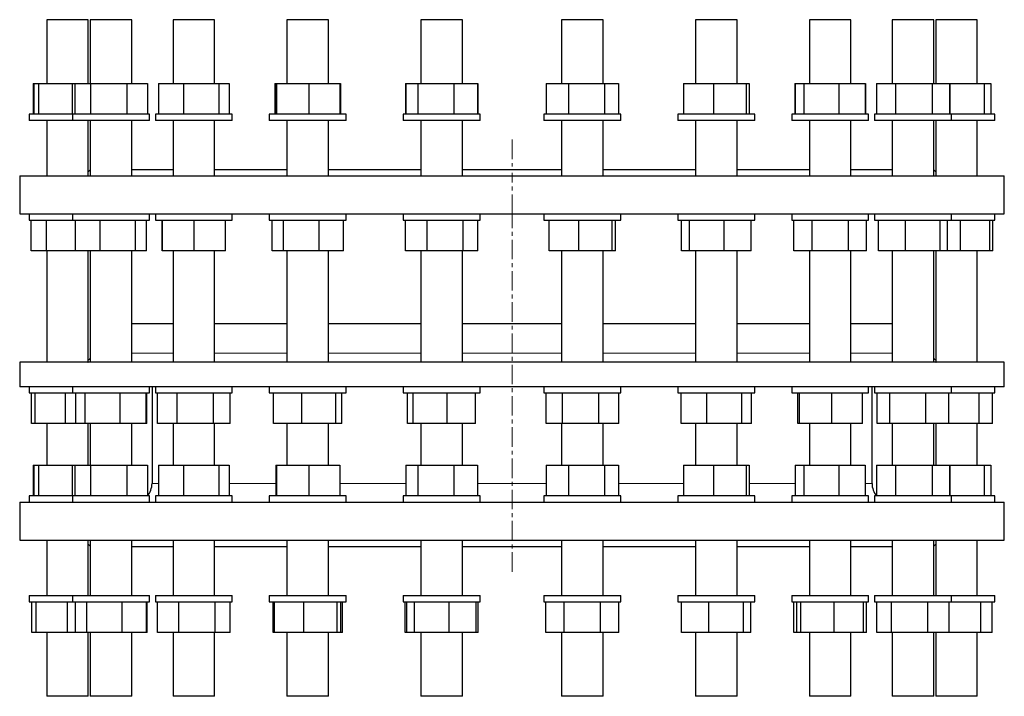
# Model space of a CAD drawing. Header units: millimetres. Extents: x 169 to 1576, y 227 to 1680.
# Tile 1 of 2: x 172 to 812, y 227 to 667. Entities that reach past the tile are written whole.
import ezdxf

# ---------------------------------------------------------------- set-up
doc = ezdxf.new("R2010")
doc.units = ezdxf.units.MM
doc.linetypes.add('CENTERX2', pattern=[20.32, 12.7, -2.54, 2.54, -2.54])
doc.layers.add('FORMAT', color=7, linetype='Continuous')

msp = doc.modelspace()

# ---------------------------------------------------------------- linework, layer by layer
at = {"color": 7, "linetype": 'Continuous', "lineweight": 25}
for p, q in [((189.3, 666.82), (189.3, 625.32)), ((207.01, 666.82), (189.3, 666.82)), ((216.3, 666.82), (207.01, 666.82)), ((216.3, 625.32), (216.3, 666.82)), ((217.58, 666.82), (217.58, 625.32)), ((239.05, 666.82), (217.58, 666.82)), ((244.58, 666.82), (239.05, 666.82)), ((244.58, 625.32), (244.58, 666.82)), ((271.37, 666.82), (271.37, 625.32)), ((295.82, 666.82), (271.37, 666.82)), ((298.37, 666.82), (295.82, 666.82)), ((298.37, 625.32), (298.37, 666.82)), ((345.41, 666.82), (345.41, 625.32)), ((371.76, 666.82), (345.41, 666.82)), ((372.41, 666.82), (371.76, 666.82)), ((372.41, 625.32), (372.41, 666.82)), ((432.44, 666.82), (432.44, 625.32)), ((459.44, 666.82), (432.44, 666.82)), ((459.44, 625.32), (459.44, 666.82)), ((523.96, 666.82), (523.96, 625.32)), ((550.96, 666.82), (523.96, 666.82)), ((550.96, 625.32), (550.96, 666.82)), ((610.99, 666.82), (610.99, 625.32)), ((637.99, 666.82), (610.99, 666.82)), ((637.99, 625.32), (637.99, 666.82)), ((685.03, 666.82), (685.03, 625.32)), ((712.03, 666.82), (685.03, 666.82)), ((712.03, 625.32), (712.03, 666.82)), ((738.82, 666.82), (738.82, 625.32)), ((765.82, 666.82), (738.82, 666.82)), ((765.82, 625.32), (765.82, 666.82)), ((767.1, 666.82), (767.1, 625.32)), ((794.1, 666.82), (767.1, 666.82)), ((794.1, 625.32), (794.1, 666.82)), ((180.49, 625.32), (180.49, 605.32)), ((180.49, 625.32), (180.92, 625.32)), ((180.92, 625.32), (180.92, 605.32)), ((180.92, 625.32), (184.03, 625.32)), ((184.03, 625.32), (184.03, 605.32)), ((184.03, 625.32), (205.91, 625.32)), ((205.91, 625.32), (205.91, 605.32)), ((205.91, 625.32), (207.48, 625.32)), ((207.48, 625.32), (207.48, 605.32)), ((207.48, 625.32), (217.69, 625.32)), ((217.69, 625.32), (217.69, 605.32)), ((217.69, 625.32), (241.29, 625.32)), ((241.29, 625.32), (241.29, 605.32)), ((241.29, 625.32), (254.68, 625.32)), ((254.68, 625.32), (254.68, 605.32)), ((254.68, 625.32), (254.74, 625.32)), ((254.74, 625.32), (254.74, 605.32)), ((261.86, 625.32), (261.86, 605.32)), ((261.86, 625.32), (278.17, 625.32)), ((278.17, 625.32), (278.17, 605.32)), ((278.17, 625.32), (301.18, 625.32)), ((301.18, 625.32), (301.18, 605.32)), ((301.18, 625.32), (307.88, 625.32)), ((307.88, 625.32), (307.88, 605.32)), ((337.55, 625.32), (337.55, 605.32)), ((337.55, 625.32), (338.09, 625.32)), ((338.09, 625.32), (338.09, 605.32)), ((338.09, 625.32), (338.73, 625.32)), ((338.73, 625.32), (338.73, 605.32)), ((338.73, 625.32), (359.55, 625.32)), ((359.55, 625.32), (359.55, 605.32)), ((359.55, 625.32), (379.72, 625.32)), ((379.72, 625.32), (379.72, 605.32)), ((379.72, 625.32), (380.26, 625.32)), ((380.26, 625.32), (380.26, 605.32)), ((422.48, 625.32), (422.48, 605.32)), ((422.48, 625.32), (422.66, 625.32)), ((422.66, 625.32), (422.66, 605.32)), ((422.66, 625.32), (430.58, 625.32)), ((430.58, 625.32), (430.58, 605.32)), ((430.58, 625.32), (453.86, 625.32)), ((453.86, 625.32), (453.86, 605.32)), ((453.86, 625.32), (469.22, 625.32)), ((469.22, 625.32), (469.22, 605.32)), ((469.22, 625.32), (469.41, 625.32)), ((469.41, 625.32), (469.41, 605.32)), ((513.99, 625.32), (513.99, 605.32)), ((513.99, 625.32), (528.42, 625.32)), ((528.42, 625.32), (528.42, 605.32)), ((528.42, 625.32), (551.88, 625.32)), ((551.88, 625.32), (551.88, 605.32)), ((551.88, 625.32), (560.92, 625.32)), ((560.92, 625.32), (560.92, 605.32)), ((603.13, 625.32), (603.13, 605.32)), ((603.13, 625.32), (622.66, 625.32)), ((622.66, 625.32), (622.66, 605.32)), ((622.66, 625.32), (644.01, 625.32)), ((644.01, 625.32), (644.01, 605.32)), ((644.01, 625.32), (645.85, 625.32)), ((645.85, 625.32), (645.85, 605.32)), ((675.52, 625.32), (675.52, 605.32)), ((675.52, 625.32), (675.82, 625.32)), ((675.82, 625.32), (675.82, 605.32)), ((675.82, 625.32), (681.37, 625.32)), ((681.37, 625.32), (681.37, 605.32)), ((681.37, 625.32), (704.07, 625.32)), ((704.07, 625.32), (704.07, 605.32)), ((704.07, 625.32), (721.23, 625.32)), ((721.23, 625.32), (721.23, 605.32)), ((721.23, 625.32), (721.54, 625.32)), ((721.54, 625.32), (721.54, 605.32)), ((728.66, 625.32), (728.66, 605.32)), ((728.66, 625.32), (741.04, 625.32)), ((741.04, 625.32), (741.04, 605.32)), ((741.04, 625.32), (764.7, 625.32)), ((764.7, 625.32), (764.7, 605.32)), ((764.7, 625.32), (775.98, 625.32)), ((775.98, 625.32), (775.98, 605.32)), ((775.98, 625.32), (776.3, 625.32)), ((776.3, 625.32), (776.3, 605.32)), ((776.3, 625.32), (798.61, 625.32)), ((798.61, 625.32), (798.61, 605.32)), ((798.61, 625.32), (802.9, 625.32)), ((802.9, 625.32), (802.9, 605.32)), ((177.8, 605.32), (177.8, 601.32)), ((206.08, 605.32), (177.8, 605.32)), ((206.08, 605.32), (206.08, 601.32)), ((256, 605.32), (206.08, 605.32)), ((256.08, 605.32), (256, 605.32)), ((256.08, 601.32), (256.08, 605.32)), ((259.87, 605.32), (259.87, 601.32)), ((309.87, 605.32), (259.87, 605.32)), ((309.87, 601.32), (309.87, 605.32)), ((333.91, 605.32), (333.91, 601.32)), ((383.91, 605.32), (333.91, 605.32)), ((383.91, 601.32), (383.91, 605.32)), ((420.94, 605.32), (420.94, 601.32)), ((470.94, 605.32), (420.94, 605.32)), ((470.94, 601.32), (470.94, 605.32)), ((512.46, 605.32), (512.46, 601.32)), ((562.46, 605.32), (512.46, 605.32)), ((562.46, 601.32), (562.46, 605.32)), ((599.49, 605.32), (599.49, 601.32)), ((649.49, 605.32), (599.49, 605.32)), ((649.49, 601.32), (649.49, 605.32)), ((673.53, 605.32), (673.53, 601.32)), ((723.53, 605.32), (673.53, 605.32)), ((723.53, 601.32), (723.53, 605.32)), ((727.32, 605.32), (727.32, 601.32)), ((777.32, 605.32), (727.32, 605.32)), ((777.32, 601.32), (777.32, 605.32)), ((805.6, 605.32), (777.32, 605.32)), ((805.6, 601.32), (805.6, 605.32)), ((206.08, 601.32), (177.8, 601.32)), ((189.3, 601.32), (189.3, 565.32)), ((256, 601.32), (206.08, 601.32)), ((216.3, 565.32), (216.3, 601.32)), ((217.58, 601.32), (217.58, 565.32)), ((244.58, 565.32), (244.58, 601.32)), ((256.08, 601.32), (256, 601.32)), ((309.87, 601.32), (259.87, 601.32)), ((271.37, 601.32), (271.37, 565.32)), ((298.37, 565.32), (298.37, 601.32)), ((383.91, 601.32), (333.91, 601.32)), ((345.41, 601.32), (345.41, 565.32)), ((372.41, 565.32), (372.41, 601.32)), ((470.94, 601.32), (420.94, 601.32)), ((432.44, 601.32), (432.44, 565.32)), ((459.44, 565.32), (459.44, 601.32)), ((562.46, 601.32), (512.46, 601.32)), ((523.96, 601.32), (523.96, 565.32)), ((550.96, 565.32), (550.96, 601.32)), ((649.49, 601.32), (599.49, 601.32)), ((610.99, 601.32), (610.99, 565.32)), ((637.99, 565.32), (637.99, 601.32)), ((723.53, 601.32), (673.53, 601.32)), ((685.03, 601.32), (685.03, 565.32)), ((712.03, 565.32), (712.03, 601.32)), ((777.32, 601.32), (727.32, 601.32)), ((738.82, 601.32), (738.82, 565.32)), ((765.82, 565.32), (765.82, 601.32)), ((767.1, 601.32), (767.1, 565.32)), ((805.6, 601.32), (777.32, 601.32)), ((794.1, 565.32), (794.1, 601.32)), ((171.7, 565.32), (171.7, 540.52)), ((171.7, 565.32), (811.7, 565.32)), ((217.58, 569.2), (216.3, 567.92)), ((244.58, 569.32), (271.37, 569.32)), ((298.37, 569.32), (345.41, 569.32)), ((372.41, 569.32), (432.44, 569.32)), ((459.44, 569.32), (523.96, 569.32)), ((550.96, 569.32), (610.99, 569.32)), ((637.99, 569.32), (685.03, 569.32)), ((712.03, 569.32), (738.82, 569.32)), ((767.1, 567.92), (765.82, 569.2)), ((811.7, 540.52), (811.7, 565.32)), ((171.7, 540.52), (811.7, 540.52)), ((177.8, 540.52), (177.8, 536.52)), ((206.08, 540.52), (206.08, 536.52)), ((256.08, 536.52), (256.08, 540.52)), ((259.87, 540.52), (259.87, 536.52)), ((309.87, 536.52), (309.87, 540.52)), ((333.91, 540.52), (333.91, 536.52)), ((383.91, 536.52), (383.91, 540.52)), ((420.94, 540.52), (420.94, 536.52)), ((470.94, 536.52), (470.94, 540.52)), ((512.46, 540.52), (512.46, 536.52)), ((562.46, 536.52), (562.46, 540.52)), ((599.49, 540.52), (599.49, 536.52)), ((649.49, 536.52), (649.49, 540.52)), ((673.53, 540.52), (673.53, 536.52)), ((723.53, 536.52), (723.53, 540.52)), ((727.32, 540.52), (727.32, 536.52)), ((777.32, 536.52), (777.32, 540.52)), ((805.6, 536.52), (805.6, 540.52)), ((177.8, 536.52), (206.08, 536.52)), ((179.24, 516.52), (179.24, 536.52)), ((189.02, 516.52), (189.02, 536.52)), ((206.08, 536.52), (256.08, 536.52)), ((207.96, 516.52), (207.96, 536.52)), ((223.92, 516.52), (223.92, 536.52)), ((247.04, 516.52), (247.04, 536.52)), ((254.2, 516.52), (254.2, 536.52)), ((259.87, 536.52), (309.87, 536.52)), ((264.29, 516.52), (264.29, 536.52)), ((264.45, 516.52), (264.45, 536.52)), ((285.04, 516.52), (285.04, 536.52)), ((305.45, 516.52), (305.45, 536.52)), ((333.91, 536.52), (383.91, 536.52)), ((335.72, 516.52), (335.72, 536.52)), ((343.19, 516.52), (343.19, 536.52)), ((366.38, 516.52), (366.38, 536.52)), ((382.09, 516.52), (382.09, 536.52)), ((420.94, 536.52), (470.94, 536.52)), ((422.42, 516.52), (422.42, 536.52)), ((436.47, 516.52), (436.47, 536.52)), ((459.99, 516.52), (459.99, 536.52)), ((469.47, 516.52), (469.47, 536.52)), ((512.46, 536.52), (562.46, 536.52)), ((515.9, 516.52), (515.9, 536.52)), ((535.15, 516.52), (535.15, 536.52)), ((556.7, 516.52), (556.7, 536.52)), ((559.01, 516.52), (559.01, 536.52)), ((599.49, 536.52), (649.49, 536.52)), ((601.93, 516.52), (601.93, 536.52)), ((607.01, 516.52), (607.01, 536.52)), ((629.58, 516.52), (629.58, 536.52)), ((647.05, 516.52), (647.05, 536.52)), ((673.53, 536.52), (723.53, 536.52)), ((674.86, 516.52), (674.86, 536.52)), ((686.84, 516.52), (686.84, 536.52)), ((710.51, 516.52), (710.51, 536.52)), ((722.2, 516.52), (722.2, 536.52)), ((727.32, 536.52), (728.6, 536.52)), ((728.6, 536.52), (777.32, 536.52)), ((729.86, 516.52), (729.86, 536.52)), ((747.56, 516.52), (747.56, 536.52)), ((770.02, 516.52), (770.02, 536.52)), ((774.78, 516.52), (774.78, 536.52)), ((777.32, 536.52), (805.6, 536.52)), ((783.24, 516.52), (783.24, 536.52)), ((802.29, 516.52), (802.29, 536.52)), ((804.16, 516.52), (804.16, 536.52)), ((189.02, 516.52), (179.24, 516.52)), ((207.96, 516.52), (189.02, 516.52)), ((189.3, 516.52), (189.3, 444.12)), ((223.92, 516.52), (207.96, 516.52)), ((216.3, 444.16), (216.3, 516.52)), ((217.58, 516.52), (217.58, 444.12)), ((247.04, 516.52), (223.92, 516.52)), ((244.58, 444.12), (244.58, 516.52)), ((254.2, 516.52), (247.04, 516.52)), ((264.45, 516.52), (264.29, 516.52)), ((285.04, 516.52), (264.45, 516.52)), ((271.37, 516.52), (271.37, 444.12)), ((305.45, 516.52), (285.04, 516.52)), ((298.37, 444.12), (298.37, 516.52)), ((343.19, 516.52), (335.72, 516.52)), ((366.38, 516.52), (343.19, 516.52)), ((345.41, 516.52), (345.41, 444.12)), ((382.09, 516.52), (366.38, 516.52)), ((372.41, 444.12), (372.41, 516.52)), ((436.47, 516.52), (422.42, 516.52)), ((432.44, 516.52), (432.44, 444.12)), ((459.99, 516.52), (436.47, 516.52)), ((459.44, 444.12), (459.44, 516.52)), ((469.47, 516.52), (459.99, 516.52)), ((535.15, 516.52), (515.9, 516.52)), ((523.96, 516.52), (523.96, 444.12)), ((556.7, 516.52), (535.15, 516.52)), ((550.96, 444.12), (550.96, 516.52)), ((559.01, 516.52), (556.7, 516.52)), ((607.01, 516.52), (601.93, 516.52)), ((629.58, 516.52), (607.01, 516.52)), ((610.99, 516.52), (610.99, 444.12)), ((647.05, 516.52), (629.58, 516.52)), ((637.99, 444.12), (637.99, 516.52)), ((686.84, 516.52), (674.86, 516.52)), ((685.03, 516.52), (685.03, 444.12)), ((710.51, 516.52), (686.84, 516.52)), ((722.2, 516.52), (710.51, 516.52)), ((712.03, 444.12), (712.03, 516.52)), ((747.56, 516.52), (729.86, 516.52)), ((738.82, 516.52), (738.82, 444.12)), ((770.02, 516.52), (747.56, 516.52)), ((765.82, 444.12), (765.82, 516.52)), ((767.1, 516.52), (767.1, 444.16)), ((774.78, 516.52), (770.02, 516.52)), ((783.24, 516.52), (774.78, 516.52)), ((802.29, 516.52), (783.24, 516.52)), ((794.1, 444.12), (794.1, 516.52)), ((804.16, 516.52), (802.29, 516.52)), ((271.37, 469.12), (244.58, 469.12)), ((345.41, 469.12), (298.37, 469.12)), ((432.44, 469.12), (372.41, 469.12)), ((491.7, 469.12), (459.44, 469.12)), ((523.96, 469.12), (491.7, 469.12)), ((610.99, 469.12), (550.96, 469.12)), ((685.03, 469.12), (637.99, 469.12)), ((738.82, 469.12), (712.03, 469.12)), ((171.7, 444.12), (171.7, 428.12)), ((491.7, 444.12), (171.7, 444.12)), ((811.7, 444.12), (491.7, 444.12)), ((811.7, 428.12), (811.7, 444.12)), ((491.7, 428.12), (171.7, 428.12)), ((177.8, 428.12), (177.8, 424.12)), ((177.8, 424.12), (206.08, 424.12)), ((179.4, 404.12), (179.4, 424.12)), ((181.66, 404.12), (181.66, 424.12)), ((201.46, 404.12), (201.46, 424.12)), ((206.08, 428.12), (206.08, 424.12)), ((206.08, 424.12), (256.08, 424.12)), ((208.24, 404.12), (208.24, 424.12)), ((214.27, 404.12), (214.27, 424.12)), ((237.11, 404.12), (237.11, 424.12)), ((253.92, 404.12), (253.92, 424.12)), ((254.44, 404.12), (254.44, 424.12)), ((256.08, 424.12), (256.08, 428.12)), ((257.7, 428.12), (257.7, 365.12)), ((259.87, 428.12), (259.87, 424.12)), ((259.87, 424.12), (309.87, 424.12)), ((261.23, 404.12), (261.23, 424.12)), ((274.03, 404.12), (274.03, 424.12)), ((297.68, 404.12), (297.68, 424.12)), ((308.51, 404.12), (308.51, 424.12)), ((309.87, 424.12), (309.87, 428.12)), ((333.91, 428.12), (333.91, 424.12)), ((333.91, 424.12), (383.91, 424.12)), ((336.77, 404.12), (336.77, 424.12)), ((355.1, 404.12), (355.1, 424.12)), ((377.24, 404.12), (377.24, 424.12)), ((381.04, 404.12), (381.04, 424.12)), ((383.91, 424.12), (383.91, 428.12)), ((420.94, 428.12), (420.94, 424.12)), ((420.94, 424.12), (470.94, 424.12)), ((423.88, 404.12), (423.88, 424.12)), ((427.48, 404.12), (427.48, 424.12)), ((449.54, 404.12), (449.54, 424.12)), ((468, 404.12), (468, 424.12)), ((470.94, 424.12), (470.94, 428.12)), ((811.7, 428.12), (491.7, 428.12)), ((512.46, 428.12), (512.46, 424.12)), ((512.46, 424.12), (562.46, 424.12)), ((513.82, 404.12), (513.82, 424.12)), ((524.48, 404.12), (524.48, 424.12)), ((548.11, 404.12), (548.11, 424.12)), ((561.09, 404.12), (561.09, 424.12)), ((562.46, 424.12), (562.46, 428.12)), ((599.49, 428.12), (599.49, 424.12)), ((599.49, 424.12), (600.31, 424.12)), ((600.31, 424.12), (649.49, 424.12)), ((601.6, 404.12), (601.6, 424.12)), ((618.26, 404.12), (618.26, 424.12)), ((641.16, 404.12), (641.16, 424.12)), ((647.38, 404.12), (647.38, 424.12)), ((649.49, 424.12), (649.49, 428.12)), ((673.53, 428.12), (673.53, 424.12)), ((673.53, 424.12), (677.5, 424.12)), ((677.48, 404.12), (677.48, 424.12)), ((677.5, 424.12), (723.53, 424.12)), ((678.62, 404.12), (678.62, 424.12)), ((699.66, 404.12), (699.66, 424.12)), ((719.57, 404.12), (719.57, 424.12)), ((723.53, 424.12), (723.53, 428.12)), ((725.7, 365.12), (725.7, 428.12)), ((727.32, 428.12), (727.32, 424.12)), ((727.32, 424.12), (736.5, 424.12)), ((728.95, 404.12), (728.95, 424.12)), ((736.5, 424.12), (777.32, 424.12)), ((737.34, 404.12), (737.34, 424.12)), ((760.7, 404.12), (760.7, 424.12)), ((775.68, 404.12), (775.68, 424.12)), ((777.32, 424.12), (777.32, 428.12)), ((777.32, 424.12), (805.6, 424.12)), ((795.41, 404.12), (795.41, 424.12)), ((803.99, 404.12), (803.99, 424.12)), ((805.6, 424.12), (805.6, 428.12)), ((181.66, 404.12), (179.4, 404.12)), ((201.46, 404.12), (181.66, 404.12)), ((189.3, 404.12), (189.3, 377.12)), ((208.24, 404.12), (201.46, 404.12)), ((214.27, 404.12), (208.24, 404.12)), ((237.11, 404.12), (214.27, 404.12)), ((216.3, 377.12), (216.3, 404.12)), ((217.58, 404.12), (217.58, 377.12)), ((253.92, 404.12), (237.11, 404.12)), ((244.58, 377.12), (244.58, 404.12)), ((254.44, 404.12), (253.92, 404.12)), ((274.03, 404.12), (261.23, 404.12)), ((271.37, 404.12), (271.37, 377.12)), ((297.68, 404.12), (274.03, 404.12)), ((308.51, 404.12), (297.68, 404.12)), ((298.37, 377.12), (298.37, 404.12)), ((355.1, 404.12), (336.77, 404.12)), ((345.41, 404.12), (345.41, 377.12)), ((377.24, 404.12), (355.1, 404.12)), ((372.41, 377.12), (372.41, 404.12)), ((381.04, 404.12), (377.24, 404.12)), ((427.48, 404.12), (423.88, 404.12)), ((449.54, 404.12), (427.48, 404.12)), ((432.44, 404.12), (432.44, 377.12)), ((468, 404.12), (449.54, 404.12)), ((459.44, 377.12), (459.44, 404.12)), ((524.48, 404.12), (513.82, 404.12)), ((523.96, 404.12), (523.96, 377.12)), ((548.11, 404.12), (524.48, 404.12)), ((561.09, 404.12), (548.11, 404.12)), ((550.96, 377.12), (550.96, 404.12)), ((618.26, 404.12), (601.6, 404.12)), ((610.99, 404.12), (610.99, 377.12)), ((641.16, 404.12), (618.26, 404.12)), ((637.99, 377.12), (637.99, 404.12)), ((647.38, 404.12), (641.16, 404.12)), ((678.62, 404.12), (677.48, 404.12)), ((699.66, 404.12), (678.62, 404.12)), ((685.03, 404.12), (685.03, 377.12)), ((719.57, 404.12), (699.66, 404.12)), ((712.03, 377.12), (712.03, 404.12)), ((737.34, 404.12), (728.95, 404.12)), ((760.7, 404.12), (737.34, 404.12)), ((738.82, 404.12), (738.82, 377.12)), ((775.68, 404.12), (760.7, 404.12)), ((765.82, 377.12), (765.82, 404.12)), ((767.1, 404.12), (767.1, 377.12)), ((795.41, 404.12), (775.68, 404.12)), ((794.1, 377.12), (794.1, 404.12)), ((803.99, 404.12), (795.41, 404.12)), ((180.49, 377.12), (180.49, 357.12)), ((180.49, 377.12), (180.92, 377.12)), ((180.92, 377.12), (180.92, 357.12)), ((180.92, 377.12), (184.03, 377.12)), ((184.03, 377.12), (184.03, 357.12)), ((184.03, 377.12), (205.91, 377.12)), ((205.91, 377.12), (205.91, 357.12)), ((205.91, 377.12), (207.48, 377.12)), ((207.48, 377.12), (207.48, 357.12)), ((207.48, 377.12), (217.69, 377.12)), ((217.69, 377.12), (217.69, 357.12)), ((217.69, 377.12), (241.29, 377.12)), ((241.29, 377.12), (241.29, 357.12)), ((241.29, 377.12), (254.68, 377.12)), ((254.68, 377.12), (254.68, 357.12)), ((254.68, 377.12), (254.74, 377.12)), ((254.74, 377.12), (254.74, 357.23)), ((261.86, 377.12), (261.86, 357.12)), ((261.86, 377.12), (278.17, 377.12)), ((278.17, 377.12), (278.17, 357.12)), ((278.17, 377.12), (301.18, 377.12)), ((301.18, 377.12), (301.18, 357.12)), ((301.18, 377.12), (307.88, 377.12)), ((307.88, 377.12), (307.88, 357.12)), ((338.09, 377.12), (338.09, 357.12)), ((338.09, 377.12), (338.73, 377.12)), ((338.73, 377.12), (338.73, 357.12)), ((338.73, 377.12), (359.55, 377.12)), ((359.55, 377.12), (359.55, 357.12)), ((359.55, 377.12), (379.72, 377.12)), ((379.72, 377.12), (379.72, 357.12)), ((422.66, 377.12), (422.66, 357.12)), ((422.66, 377.12), (430.58, 377.12)), ((430.58, 377.12), (430.58, 357.12)), ((430.58, 377.12), (453.86, 377.12)), ((453.86, 377.12), (453.86, 357.12)), ((453.86, 377.12), (469.22, 377.12)), ((469.22, 377.12), (469.22, 357.12)), ((513.99, 377.12), (513.99, 357.12)), ((513.99, 377.12), (528.42, 377.12)), ((528.42, 377.12), (528.42, 357.12)), ((528.42, 377.12), (551.88, 377.12)), ((551.88, 377.12), (551.88, 357.12)), ((551.88, 377.12), (560.92, 377.12)), ((560.92, 377.12), (560.92, 357.12)), ((603.13, 377.12), (603.13, 357.12)), ((603.13, 377.12), (622.66, 377.12)), ((622.66, 377.12), (622.66, 357.12)), ((622.66, 377.12), (644.01, 377.12)), ((644.01, 377.12), (644.01, 357.12)), ((644.01, 377.12), (645.85, 377.12)), ((645.85, 377.12), (645.85, 357.12)), ((675.82, 377.12), (675.82, 357.12)), ((675.82, 377.12), (681.37, 377.12)), ((681.37, 377.12), (681.37, 357.12)), ((681.37, 377.12), (704.07, 377.12)), ((704.07, 377.12), (704.07, 357.12)), ((704.07, 377.12), (721.23, 377.12)), ((721.23, 377.12), (721.23, 357.12)), ((728.66, 377.12), (728.66, 357.12)), ((728.66, 377.12), (741.04, 377.12)), ((741.04, 377.12), (741.04, 357.12)), ((741.04, 377.12), (764.7, 377.12)), ((764.7, 377.12), (764.7, 357.12)), ((764.7, 377.12), (775.98, 377.12)), ((775.98, 377.12), (775.98, 357.12)), ((775.98, 377.12), (776.3, 377.12)), ((776.3, 377.12), (776.3, 357.12)), ((776.3, 377.12), (798.61, 377.12)), ((798.61, 377.12), (798.61, 357.12)), ((798.61, 377.12), (802.9, 377.12)), ((802.9, 377.12), (802.9, 357.12)), ((171.7, 353.12), (171.7, 328.32)), ((171.7, 353.12), (811.7, 353.12)), ((177.8, 357.12), (177.8, 353.12)), ((206.08, 357.12), (177.8, 357.12)), ((206.08, 357.12), (206.08, 353.12)), ((256, 357.12), (206.08, 357.12)), ((256.08, 357.12), (256, 357.12)), ((256.08, 353.12), (256.08, 357.12)), ((259.87, 357.12), (259.87, 353.12)), ((309.87, 357.12), (259.87, 357.12)), ((309.87, 353.12), (309.87, 357.12)), ((333.91, 357.12), (333.91, 353.12)), ((383.91, 357.12), (333.91, 357.12)), ((383.91, 353.12), (383.91, 357.12)), ((420.94, 357.12), (420.94, 353.12)), ((470.94, 357.12), (420.94, 357.12)), ((470.94, 353.12), (470.94, 357.12)), ((512.46, 357.12), (512.46, 353.12)), ((562.46, 357.12), (512.46, 357.12)), ((562.46, 353.12), (562.46, 357.12)), ((599.49, 357.12), (599.49, 353.12)), ((649.49, 357.12), (599.49, 357.12)), ((649.49, 353.12), (649.49, 357.12)), ((673.53, 357.12), (673.53, 353.12)), ((723.53, 357.12), (673.53, 357.12)), ((723.53, 353.12), (723.53, 357.12)), ((727.32, 357.12), (727.32, 353.12)), ((777.32, 357.12), (727.32, 357.12)), ((777.32, 353.12), (777.32, 357.12)), ((805.6, 357.12), (777.32, 357.12)), ((805.6, 353.12), (805.6, 357.12)), ((811.7, 328.32), (811.7, 353.12)), ((171.7, 328.32), (811.7, 328.32)), ((189.3, 328.32), (189.3, 292.32)), ((216.3, 292.32), (216.3, 328.32)), ((217.58, 328.32), (217.58, 292.32)), ((244.58, 292.32), (244.58, 328.32)), ((271.37, 328.32), (271.37, 292.32)), ((298.37, 292.32), (298.37, 328.32)), ((345.41, 328.32), (345.41, 292.32)), ((372.41, 292.32), (372.41, 328.32)), ((432.44, 328.32), (432.44, 292.32)), ((459.44, 292.32), (459.44, 328.32)), ((523.96, 328.32), (523.96, 292.32)), ((550.96, 292.32), (550.96, 328.32)), ((610.99, 328.32), (610.99, 292.32)), ((637.99, 292.32), (637.99, 328.32)), ((685.03, 328.32), (685.03, 292.32)), ((712.03, 292.32), (712.03, 328.32)), ((738.82, 328.32), (738.82, 292.32)), ((765.82, 292.32), (765.82, 328.32)), ((767.1, 328.32), (767.1, 292.32)), ((794.1, 292.32), (794.1, 328.32)), ((216.3, 325.72), (217.58, 324.44)), ((244.58, 324.32), (271.37, 324.32)), ((298.37, 324.32), (345.41, 324.32)), ((372.41, 324.32), (432.44, 324.32)), ((459.44, 324.32), (523.96, 324.32)), ((550.96, 324.32), (610.99, 324.32)), ((637.99, 324.32), (685.03, 324.32)), ((712.03, 324.32), (738.82, 324.32)), ((765.82, 324.44), (767.1, 325.72)), ((177.8, 292.32), (177.8, 288.32)), ((177.8, 292.32), (206.08, 292.32)), ((177.8, 288.32), (206.08, 288.32)), ((179.65, 268.32), (179.65, 288.32)), ((182.3, 268.32), (182.3, 288.32)), ((202.8, 268.32), (202.8, 288.32)), ((206.08, 292.32), (206.08, 288.32)), ((206.08, 292.32), (256.08, 292.32)), ((206.08, 288.32), (256.08, 288.32)), ((207.93, 268.32), (207.93, 288.32)), ((215.24, 268.32), (215.24, 288.32)), ((238.39, 268.32), (238.39, 288.32)), ((254.23, 268.32), (254.23, 288.32)), ((254.62, 268.32), (254.62, 288.32)), ((256.08, 288.32), (256.08, 292.32)), ((259.87, 292.32), (259.87, 288.32)), ((259.87, 292.32), (309.87, 292.32)), ((259.87, 288.32), (309.87, 288.32)), ((261.33, 268.32), (261.33, 288.32)), ((275.24, 268.32), (275.24, 288.32)), ((298.78, 268.32), (298.78, 288.32)), ((308.41, 268.32), (308.41, 288.32)), ((309.87, 288.32), (309.87, 292.32)), ((333.91, 292.32), (333.91, 288.32)), ((333.91, 292.32), (383.91, 292.32)), ((333.91, 288.32), (383.91, 288.32)), ((336.39, 268.32), (336.39, 288.32)), ((337.28, 268.32), (337.28, 288.32)), ((356.43, 268.32), (356.43, 288.32)), ((378.06, 268.32), (378.06, 288.32)), ((380.53, 268.32), (380.53, 288.32)), ((381.42, 268.32), (381.42, 288.32)), ((383.91, 288.32), (383.91, 292.32)), ((420.94, 292.32), (420.94, 288.32)), ((420.94, 292.32), (470.94, 292.32)), ((420.94, 288.32), (470.94, 288.32)), ((422.27, 268.32), (422.27, 288.32)), ((423.43, 268.32), (423.43, 288.32)), ((428.35, 268.32), (428.35, 288.32)), ((450.86, 268.32), (450.86, 288.32)), ((468.45, 268.32), (468.45, 288.32)), ((469.61, 268.32), (469.61, 288.32)), ((470.94, 288.32), (470.94, 292.32)), ((512.46, 292.32), (512.46, 288.32)), ((512.46, 292.32), (562.46, 292.32)), ((512.46, 288.32), (562.46, 288.32)), ((513.78, 268.32), (513.78, 288.32)), ((525.62, 268.32), (525.62, 288.32)), ((549.29, 268.32), (549.29, 288.32)), ((561.13, 268.32), (561.13, 288.32)), ((562.46, 288.32), (562.46, 292.32)), ((599.49, 292.32), (599.49, 288.32)), ((599.49, 292.32), (600.71, 292.32)), ((599.49, 288.32), (600.71, 288.32)), ((600.71, 292.32), (649.49, 292.32)), ((600.71, 288.32), (649.49, 288.32)), ((601.98, 268.32), (601.98, 288.32)), ((619.57, 268.32), (619.57, 288.32)), ((642.08, 268.32), (642.08, 288.32)), ((647, 268.32), (647, 288.32)), ((649.49, 288.32), (649.49, 292.32)), ((673.53, 292.32), (673.53, 288.32)), ((673.53, 292.32), (678.3, 292.32)), ((673.53, 288.32), (678.3, 288.32)), ((674.99, 268.32), (674.99, 288.32)), ((676.9, 268.32), (676.9, 288.32)), ((678.3, 292.32), (723.53, 292.32)), ((678.3, 288.32), (723.53, 288.32)), ((679.38, 268.32), (679.38, 288.32)), ((701, 268.32), (701, 288.32)), ((720.15, 268.32), (720.15, 288.32)), ((722.07, 268.32), (722.07, 288.32)), ((723.53, 288.32), (723.53, 292.32)), ((727.32, 292.32), (727.32, 288.32)), ((727.32, 292.32), (737.62, 292.32)), ((727.32, 288.32), (737.62, 288.32)), ((728.78, 268.32), (728.78, 288.32)), ((737.62, 292.32), (777.32, 292.32)), ((737.62, 288.32), (777.32, 288.32)), ((738.4, 268.32), (738.4, 288.32)), ((761.95, 268.32), (761.95, 288.32)), ((775.86, 268.32), (775.86, 288.32)), ((777.32, 288.32), (777.32, 292.32)), ((777.32, 292.32), (805.6, 292.32)), ((777.32, 288.32), (805.6, 288.32)), ((796.44, 268.32), (796.44, 288.32)), ((803.75, 268.32), (803.75, 288.32)), ((805.6, 288.32), (805.6, 292.32)), ((182.3, 268.32), (179.65, 268.32)), ((202.8, 268.32), (182.3, 268.32)), ((189.3, 268.32), (189.3, 226.82)), ((207.93, 268.32), (202.8, 268.32)), ((215.24, 268.32), (207.93, 268.32)), ((238.39, 268.32), (215.24, 268.32)), ((216.3, 226.82), (216.3, 268.32)), ((217.58, 268.32), (217.58, 226.82)), ((254.23, 268.32), (238.39, 268.32)), ((244.58, 226.82), (244.58, 268.32)), ((254.62, 268.32), (254.23, 268.32)), ((275.24, 268.32), (261.33, 268.32)), ((271.37, 268.32), (271.37, 226.82)), ((298.78, 268.32), (275.24, 268.32)), ((298.37, 226.82), (298.37, 268.32)), ((308.41, 268.32), (298.78, 268.32)), ((337.28, 268.32), (336.39, 268.32)), ((356.43, 268.32), (337.28, 268.32)), ((345.41, 268.32), (345.41, 226.82)), ((378.06, 268.32), (356.43, 268.32)), ((372.41, 226.82), (372.41, 268.32)), ((380.53, 268.32), (378.06, 268.32)), ((381.42, 268.32), (380.53, 268.32)), ((423.43, 268.32), (422.27, 268.32)), ((428.35, 268.32), (423.43, 268.32)), ((450.86, 268.32), (428.35, 268.32)), ((432.44, 268.32), (432.44, 226.82)), ((468.45, 268.32), (450.86, 268.32)), ((459.44, 226.82), (459.44, 268.32)), ((469.61, 268.32), (468.45, 268.32)), ((525.62, 268.32), (513.78, 268.32)), ((523.96, 268.32), (523.96, 226.82)), ((549.29, 268.32), (525.62, 268.32)), ((561.13, 268.32), (549.29, 268.32)), ((550.96, 226.82), (550.96, 268.32)), ((619.57, 268.32), (601.98, 268.32)), ((610.99, 268.32), (610.99, 226.82)), ((642.08, 268.32), (619.57, 268.32)), ((637.99, 226.82), (637.99, 268.32)), ((647, 268.32), (642.08, 268.32)), ((676.9, 268.32), (674.99, 268.32)), ((679.38, 268.32), (676.9, 268.32)), ((701, 268.32), (679.38, 268.32)), ((685.03, 268.32), (685.03, 226.82)), ((720.15, 268.32), (701, 268.32)), ((712.03, 226.82), (712.03, 268.32)), ((722.07, 268.32), (720.15, 268.32)), ((738.4, 268.32), (728.78, 268.32)), ((761.95, 268.32), (738.4, 268.32)), ((738.82, 268.32), (738.82, 226.82)), ((775.86, 268.32), (761.95, 268.32)), ((765.82, 226.82), (765.82, 268.32)), ((767.1, 268.32), (767.1, 226.82)), ((796.44, 268.32), (775.86, 268.32)), ((794.1, 226.82), (794.1, 268.32)), ((803.75, 268.32), (796.44, 268.32)), ((207.01, 226.82), (189.3, 226.82)), ((216.3, 226.82), (207.01, 226.82)), ((239.05, 226.82), (217.58, 226.82)), ((244.58, 226.82), (239.05, 226.82)), ((295.82, 226.82), (271.37, 226.82)), ((298.37, 226.82), (295.82, 226.82)), ((371.76, 226.82), (345.41, 226.82)), ((372.41, 226.82), (371.76, 226.82)), ((459.44, 226.82), (432.44, 226.82)), ((550.96, 226.82), (523.96, 226.82)), ((637.99, 226.82), (610.99, 226.82)), ((712.03, 226.82), (685.03, 226.82)), ((765.82, 226.82), (738.82, 226.82)), ((794.1, 226.82), (767.1, 226.82))]:
    msp.add_line(p, q, dxfattribs=at)
at = {"color": 8, "linetype": 'Continuous', "lineweight": 18}
for p, q in [((244.58, 450.04), (271.37, 450.04)), ((298.37, 450.04), (345.41, 450.04)), ((372.41, 450.04), (432.44, 450.04)), ((459.44, 450.04), (491.7, 450.04)), ((491.7, 450.04), (523.96, 450.04)), ((550.96, 450.04), (610.99, 450.04)), ((637.99, 450.04), (685.03, 450.04)), ((712.03, 450.04), (738.82, 450.04)), ((257.7, 365.12), (261.86, 365.12)), ((307.88, 365.12), (338.09, 365.12)), ((379.72, 365.12), (422.66, 365.12)), ((469.22, 365.12), (513.99, 365.12)), ((560.92, 365.12), (603.13, 365.12)), ((645.85, 365.12), (675.82, 365.12)), ((721.23, 365.12), (725.7, 365.12))]:
    msp.add_line(p, q, dxfattribs=at)
at = {"color": 7, "linetype": 'Continuous', "lineweight": 25}
for centre, radius, start, end in [((211.67, 452.12), 8, 305.32512, 317.57357), ((771.72, 452.12), 8, 222.42643, 234.67488), ((245.7, 365.12), 12, 318.45088, 0), ((737.7, 365.12), 12, 180, 221.09629)]:
    msp.add_arc(centre, radius, start, end, dxfattribs=at)
for points, knots in [([(215.97, 444.12), (215.99, 444.12), (216.09, 444.12), (216.2, 444.13), (216.29, 444.15), (216.29, 444.16), (216.29, 444.16)], [0, 0, 0, 0, 0.1069265, 0.4385844, 0.7702483, 1, 1, 1, 1]), ([(767.11, 444.16), (767.11, 444.15), (767.12, 444.14), (767.23, 444.12), (767.36, 444.12), (767.43, 444.12)], [0, 0, 0, 0, 0.313845, 0.667086, 1, 1, 1, 1])]:
    msp.add_open_spline(points, degree=3, knots=knots, dxfattribs=at)
at = {"layer": 'FORMAT', "linetype": 'CENTERX2', "lineweight": 18}
for p, q in [((491.7, 588.83), (491.7, 571.32)), ((491.7, 540.52), (491.7, 567.32)), ((491.7, 307.81), (491.7, 540.52))]:
    msp.add_line(p, q, dxfattribs=at)

doc.saveas('drawing.dxf')
